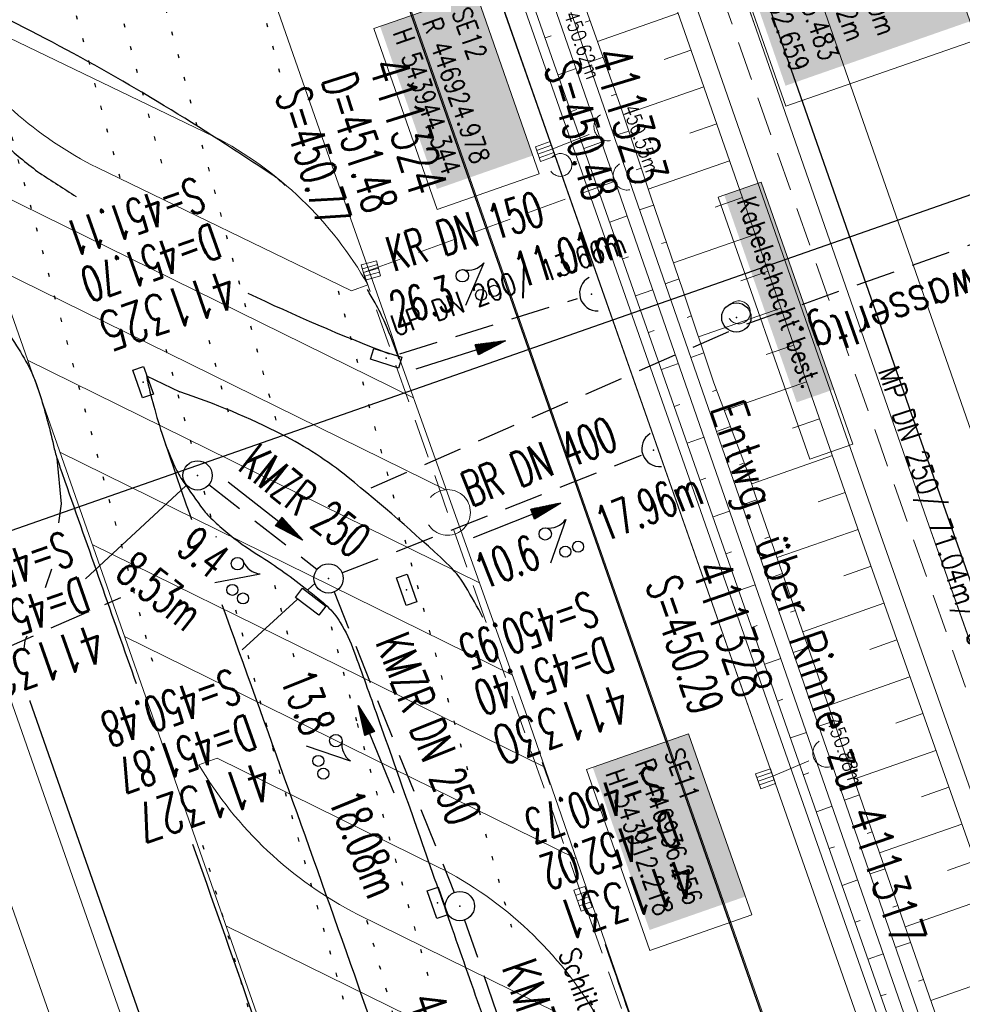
# Model space of a CAD drawing. Extents: x 232973 to 447511, y -373687 to 444035.
# Tile 28 of 40: x 446898 to 446946, y 443901 to 443951. Entities that reach past the tile are written whole.
import ezdxf
from ezdxf.enums import TextEntityAlignment as Align

# ---------------------------------------------------------------- set-up
doc = ezdxf.new("R2010")
doc.units = 0
doc.header["$LTSCALE"] = 2
doc.header["$MEASUREMENT"] = 0
for name, pattern in [('AUSGEZOGEN', [0]), ('GESTRICH-X2', [1.5, 1, -0.5]), ('PUNKTX2_STR', [0.6, 0.1, -0.5])]:
    doc.linetypes.add(name, pattern=pattern)
doc.layers.get('0').update_dxf_attribs({"linetype": 'AUSGEZOGEN'})
for name, color, linetype in [('Bahnachse', 7, 'CONTINUOUS'), ('Beschriftung', 7, 'CONTINUOUS'), ('FBR', 8, 'CONTINUOUS'), ('Gleisachsen', 7, 'CONTINUOUS'), ('GLOBAL', 7, 'CONTINUOUS'), ('Hintergrund', 7, 'CONTINUOUS'), ('Hintergrundplan', 7, 'CONTINUOUS'), ('Ingenieurbauwerke', 15, 'CONTINUOUS'), ('KANAL', 7, 'GESTRICH-X2'), ('PFEIL', 7, 'CONTINUOUS'), ('Planeinteilung', 6, 'CONTINUOUS'), ('RAHMEN', 250, 'AUSGEZOGEN'), ('SCHACHTNR', 6, 'CONTINUOUS'), ('SCHMUTZWASSER', 30, 'GESTRICH-X2'), ('SCHRIFT', 7, 'AUSGEZOGEN'), ('SCHSYMBOL', 7, 'AUSGEZOGEN'), ('STRASSE', 8, 'CONTINUOUS'), ('TEXTO', 4, 'CONTINUOUS'), ('TEXTU', 4, 'CONTINUOUS')]:
    doc.layers.add(name, color=color, linetype=linetype)
doc.styles.add('14059', font='txt_____.ttf', dxfattribs={"width": 0.8, "height": 1})
doc.styles.add('900', font='txt_____.ttf', dxfattribs={"width": 0.8, "height": 1})
doc.styles.add('905', font='txt_____.ttf', dxfattribs={"width": 0.8, "height": 1})
doc.styles.add('ROMANS', font='romans.shx', dxfattribs={"width": 0.8})

# ---------------------------------------------------------------- blocks, each defined once
blk = doc.blocks.new('30')
at = {"color": 0}
for p, q in [((-0.75, -0.29), (-0.75, 0.293)), ((-0.75, 0.293), (0.753, 0.293)), ((0.753, 0.293), (0.753, -0.29)), ((0.753, -0.29), (-0.75, -0.29))]:
    blk.add_line(p, q, dxfattribs=at)
blk.add_point((0, 0), dxfattribs=at)
blk = doc.blocks.new('42')
at = {"color": 0}
blk.add_arc((-0.025, -0.311), 0.91, 12.5363, 167.4637, dxfattribs=at)
blk.add_point((0, 0), dxfattribs=at)
blk = doc.blocks.new('PROM')
blk.add_line((1.566, 1.817), (0.019, 0.015))
for centre, radius in [((0.317, 1.51), 0.317), ((0.943, 0.291), 0.283), ((1.645, 0.287), 0.283)]:
    blk.add_circle(centre, radius)
blk.add_arc((0.992, 2.682), 1.033, 239.1414, 303.3549)
blk = doc.blocks.new('PFEIL2')
at = {"color": 0}
for p, q in [((0.88, 0.002), (-2.401, -0.012)), ((0.881, -0.271), (0.879, 0.276)), ((0.879, 0.276), (2.429, 0.009)), ((0.911, 0.27), (0.879, 0.265)), ((0.965, 0.261), (0.879, 0.246)), ((1.019, 0.252), (0.879, 0.228)), ((1.073, 0.242), (0.879, 0.209)), ((1.127, 0.233), (0.879, 0.191)), ((1.181, 0.224), (0.879, 0.172)), ((1.235, 0.214), (0.879, 0.154)), ((1.289, 0.205), (0.879, 0.135)), ((1.343, 0.196), (0.879, 0.117)), ((1.397, 0.187), (0.879, 0.098)), ((1.451, 0.177), (0.879, 0.08)), ((1.505, 0.168), (0.879, 0.061)), ((1.559, 0.159), (0.88, 0.043)), ((1.613, 0.149), (0.88, 0.024)), ((1.668, 0.14), (0.88, 0.006)), ((1.722, 0.131), (0.88, -0.013)), ((1.776, 0.121), (0.88, -0.031)), ((1.83, 0.112), (0.88, -0.05)), ((1.884, 0.103), (0.88, -0.068)), ((1.938, 0.094), (0.88, -0.087)), ((1.992, 0.084), (0.88, -0.105)), ((2.046, 0.075), (0.88, -0.124)), ((2.1, 0.066), (0.88, -0.142)), ((2.154, 0.056), (0.88, -0.161)), ((2.208, 0.047), (0.88, -0.179)), ((2.262, 0.038), (0.881, -0.198)), ((2.316, 0.029), (0.881, -0.216)), ((2.37, 0.019), (0.881, -0.235)), ((2.424, 0.01), (0.881, -0.253)), ((2.429, 0.009), (0.881, -0.271))]:
    blk.add_line(p, q, dxfattribs=at)
blk = doc.blocks.new('GST')
at = {"color": 0}
blk.add_circle((0, 0), 0.75, dxfattribs=at)
blk.add_point((0, 0), dxfattribs=at)
blk = doc.blocks.new('10')
blk.add_blockref('GST', (0, 0))
blk = doc.blocks.new('17')
blk.add_lwpolyline([(-0.755, -1.218), (0.748, -1.218), (0.748, -1.801), (-0.755, -1.801)], close=True)
blk.add_blockref('GST', (0, 0))
blk = doc.blocks.new('1135420')
at = {"layer": 'RAHMEN'}
blk.add_line((25, 415), (25, 5), dxfattribs=at)
blk = doc.blocks.new('Schacht')
at = {"color": 18, "lineweight": 5, "true_color": 0x000000}
blk.add_circle((0, 0), 0.779, dxfattribs=at)
blk = doc.blocks.new('SK-quadrat Rand')
at = {"color": 18, "lineweight": 5, "true_color": 0x000000}
for p, q in [((-0.4, 0.8), (-0.4, 0)), ((-0.4, 0.8), (0.4, 0.8)), ((-0.2, 0.8), (-0.2, 0)), ((0, 0.8), (0, 0)), ((0.2, 0.8), (0.2, 0)), ((0.4, 0.8), (0.4, 0)), ((-0.4, 0), (0.4, 0))]:
    blk.add_line(p, q, dxfattribs=at)
blk = doc.blocks.new('SK-rechteck Mitt')
at = {"color": 18, "lineweight": 5, "true_color": 0x000000}
for p, q in [((-0.375, 0.2), (-0.375, -0.2)), ((-0.375, 0.2), (0.375, 0.2)), ((-0.1875, 0.2), (-0.1875, -0.2)), ((0, 0.2), (0, -0.2)), ((0.1875, 0.2), (0.1875, -0.2)), ((0.375, 0.2), (0.375, -0.2)), ((-0.375, -0.2), (0.375, -0.2))]:
    blk.add_line(p, q, dxfattribs=at)
blk = doc.blocks.new('Ein-_Auslauf')
at = {"color": 18, "lineweight": 5, "true_color": 0x000000}
blk.add_lwpolyline([(-0.700676, -0.583948, -0.816874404), (0.724419, -0.589597)], format="xyb", dxfattribs=at)

msp = doc.modelspace()

# ---------------------------------------------------------------- linework, layer by layer
at = {"layer": 'Bahnachse', "linetype": 'PUNKTX2_STR'}
for p, q in [((446902.403, 443953.09), (446905.063, 443943.165)), ((446907.371, 443934.549), (446908.447, 443930.532)), ((446910.734, 443921.999), (446911.765, 443918.15)), ((446915.451, 443904.836), (446923.554, 443875.95))]:
    msp.add_line(p, q, dxfattribs=at)
at = {"layer": 'Beschriftung', "color": 18, "lineweight": 5, "true_color": 0x000000}
for points in [[(446943.435, 443959.205), (446946.672, 443949.937), (446936.917, 443946.529), (446933.68, 443955.797)], [(446921.052, 443952.333), (446924.289, 443943.065), (446919.066, 443941.241), (446915.828, 443950.508)], [(446935.652, 443942.646), (446940.341, 443929.224), (446938.138, 443928.455), (446933.449, 443941.877)], [(446931.941, 443914.377), (446935.178, 443905.11), (446929.954, 443903.285), (446926.717, 443912.552)]]:
    msp.add_lwpolyline(points, close=True, dxfattribs=at)
at = {"layer": 'FBR', "flags": 128}
for points in [[(446931.943, 443963.429), (446935.147, 443954.264), (446939.223, 443942.585), (446943.33, 443930.794), (446947.457, 443919.088), (446951.592, 443907.277), (446954.489, 443899.038)], [(446904.187, 443932.717), (446905.892, 443931.897)]]:
    msp.add_lwpolyline(points, dxfattribs=at)
at = {"layer": 'FBR'}
for points in [[(446940.828, 443885.326), (446925.765, 443928.32), (446915.483, 443957.668)], [(446899.698, 443925.2), (446899.827, 443926.16), (446899.602, 443928.482)], [(446899.003, 443921.886), (446899.33, 443922.836)], [(446897.919, 443918.739), (446897.968, 443919.158), (446898.064, 443919.403)], [(446910.106, 443882.099), (446898.23, 443916.033), (446898.216, 443916.093)]]:
    msp.add_lwpolyline(points, dxfattribs=at)
for points in [[(446911.284, 443942.472, 0.010796), (446910.847, 443942.857, 0.029271), (446910.726, 443942.947, 0.001472), (446908.222, 443944.589, 0.028767), (446896.797, 443951.128, 0.133381)], [(446892.815, 443949.734, 0.001027), (446893.757, 443948.278, 0.006258), (446893.943, 443947.999, 0.012458), (446894.643, 443947.03, 0.014021), (446895.31, 443946.204, 0.018363), (446895.939, 443945.52, 0.012859), (446896.897, 443944.601, 0.011664), (446897.716, 443943.889, 0.011059), (446898.613, 443943.178, 0.018655), (446898.699, 443943.117, 0.000445), (446900.577, 443941.907, 0.027772)], [(446886.761, 443947.616, -0.00727), (446887.303, 443946.701, -0.009651), (446888.18, 443945.1, 0.015724), (446888.73, 443944.123, 0.031866), (446889.444, 443943.098, 0.02056), (446890.709, 443941.635, 0.007148), (446891.611, 443940.702, 0.010934), (446892.223, 443940.113, 0.020227), (446893.008, 443939.446, -0.018977), (446893.847, 443938.738, -0.017488), (446894.727, 443937.877, -0.014667), (446895.709, 443936.785, -0.017448), (446896.455, 443935.839, -0.013756), (446897.325, 443934.583, -0.017608), (446898.099, 443933.3, -0.035159), (446898.417, 443932.62, -0.015015), (446898.697, 443931.822, -0.009743), (446899.066, 443930.573, -0.013189), (446899.415, 443929.157, 0.02745), (446899.602, 443928.482, 0.003274), (446899.997, 443927.335, 0.000024), (446903.648, 443916.955, 0.000142)], [(446909.369, 443936.961, 0.020469), (446916.603, 443933.856)], [(446917.117, 443933.584, 0.016319), (446916.401, 443935.413, 0.027394), (446915.88, 443936.461, 0.001357), (446915.489, 443937.146, 0.021818)], [(446904.187, 443932.717, 0.002502), (446904.221, 443932.481, 0.018117), (446904.227, 443932.449, 0.013937), (446904.597, 443930.992, 0.012403), (446905.098, 443929.378, 0.00285), (446906.481, 443925.362, -0.002156)], [(446921.404, 443920.348, 0.011653), (446920.513, 443921.932, 0.071691), (446919.532, 443923.147, 0.016707), (446914.498, 443927.52, 0.052871), (446911.116, 443929.717, 0.037612), (446905.892, 443931.897)], [(446905.098, 443929.378, 0.025468), (446905.633, 443928.057, 0.041972), (446906.063, 443927.305, 0.006944), (446907.076, 443925.878, 0.034156), (446907.305, 443925.606, 0.011276), (446907.657, 443925.257, 0.011021), (446908.033, 443924.917, 0.038488), (446909.751, 443923.646, -0.02626), (446912.312, 443921.847, -0.007183), (446913.048, 443921.253, -0.013642), (446913.422, 443920.924, -0.071228), (446914.099, 443920.088, -0.046755), (446914.802, 443918.612, -0.002754), (446916.007, 443915.267, -0.000977), (446919.331, 443905.818, 0.000001), (446922.499, 443896.756, 0.000003), (446925.908, 443887.005, 0.000075), (446930.593, 443873.612, -0.000007), (446930.629, 443873.507, -0.041036)], [(446908.036, 443921.012, -0.002085), (446914.822, 443902.04, -0.000356), (446925.144, 443872.73, -0.005768)], [(446924.858, 443911.775, 0.000118), (446924.463, 443912.913, 0.025648)], [(446906.542, 443908.728, 0.00005), (446914.046, 443887.41, 0.000142), (446919.501, 443871.93, -0.002446)], [(446931.108, 443893.681, -0.000955), (446927.963, 443902.785, 0.000083), (446927.687, 443903.589, 0.025648)]]:
    msp.add_lwpolyline(points, format="xyb", dxfattribs=at)
at = {"layer": 'Gleisachsen', "color": 8, "linetype": 'PUNKTX2_STR'}
for p, q in [((446904.533, 443953.835), (446910.865, 443930.204)), ((446900.274, 443952.345), (446902.862, 443942.686)), ((446905.166, 443934.086), (446906.679, 443928.439)), ((446907.11, 443926.829), (446907.747, 443924.454)), ((446908.743, 443920.737), (446910.624, 443913.716)), ((446913.63, 443919.882), (446914.97, 443914.881))]:
    msp.add_line(p, q, dxfattribs=at)
at = {"layer": 'Gleisachsen', "color": 8, "linetype": 'PUNKTX2_STR', "flags": 128}
for points in [[(446914.963, 443914.906), (446918.627, 443901.847)], [(446910.631, 443913.691), (446922.236, 443872.318), (446922.948, 443869.781)]]:
    msp.add_lwpolyline(points, dxfattribs=at)
at = {"layer": 'GLOBAL', "color": 92, "lineweight": 5, "true_color": 0x00b400}
msp.add_polyline3d([(446936.256, 443912.218, 0), (446924.959, 443944.377, 0), (446920.919, 443955.859, 451.048), (446919.763, 443959.166, 451.021)], dxfattribs=at)
at = {"layer": 'Hintergrund', "color": 254, "lineweight": 15, "true_color": 0xcccccc}
for p, q in [((446931.398, 443951.296), (446927.271, 443949.853)), ((446926.89, 443950.924), (446926.644, 443950.836)), ((446924.594, 443950.035), (446924.902, 443950.143)), ((446892.451, 443949.607), (446931.626, 443837.873)), ((446927.56, 443949.039), (446926.809, 443948.772)), ((446932.058, 443949.409), (446930.686, 443948.929)), ((446925.255, 443948.147), (446926.174, 443948.469)), ((446886.25, 443947.437), (446926.607, 443832.244)), ((446932.716, 443947.52), (446928.6, 443946.085)), ((446928.23, 443947.155), (446927.975, 443947.064)), ((446925.917, 443946.26), (446926.221, 443946.366)), ((446933.375, 443945.631), (446931.994, 443945.15)), ((446928.874, 443945.262), (446928.115, 443945.009)), ((446926.578, 443944.372), (446927.485, 443944.69)), ((446934.033, 443943.743), (446929.865, 443942.29)), ((446894.785, 443942.95), (446917.857, 443931.592)), ((446929.507, 443943.364), (446929.261, 443943.283)), ((446927.239, 443942.485), (446927.54, 443942.59)), ((446930.143, 443941.468), (446929.429, 443941.222)), ((446934.691, 443941.854), (446933.298, 443941.369)), ((446927.901, 443940.597), (446928.796, 443940.911)), ((446935.35, 443939.966), (446931.164, 443938.507)), ((446930.795, 443939.577), (446930.558, 443939.496)), ((446928.562, 443938.71), (446928.858, 443938.814)), ((446896.438, 443938.235), (446919.545, 443926.86)), ((446936.008, 443938.077), (446934.609, 443937.59)), ((446914.669, 443937.08), (446915.52, 443937.387)), ((446931.447, 443937.687), (446930.74, 443937.443)), ((446929.223, 443936.822), (446930.107, 443937.132)), ((446936.666, 443936.189), (446932.449, 443934.719)), ((446932.088, 443935.792), (446931.857, 443935.715)), ((446929.885, 443934.935), (446930.177, 443935.037)), ((446932.725, 443933.896), (446932.049, 443933.669)), ((446937.325, 443934.3), (446935.912, 443933.808)), ((446898.091, 443933.52), (446921.233, 443922.127)), ((446930.546, 443933.047), (446931.418, 443933.353)), ((446937.983, 443932.412), (446933.777, 443930.945)), ((446933.376, 443932.005), (446933.155, 443931.922)), ((446931.207, 443931.16), (446931.496, 443931.261)), ((446938.641, 443930.523), (446937.256, 443930.04)), ((446934.084, 443930.135), (446933.369, 443929.864)), ((446931.868, 443929.272), (446932.729, 443929.574)), ((446899.744, 443928.805), (446922.921, 443917.395)), ((446934.792, 443928.265), (446934.536, 443928.168)), ((446939.3, 443928.635), (446935.169, 443927.194)), ((446932.53, 443927.385), (446932.815, 443927.484)), ((446939.958, 443926.746), (446938.576, 443926.264)), ((446935.44, 443926.373), (446934.673, 443926.107)), ((446933.191, 443925.497), (446934.04, 443925.795)), ((446940.616, 443924.857), (446936.468, 443923.411)), ((446936.096, 443924.484), (446935.84, 443924.395)), ((446901.398, 443924.09), (446924.574, 443912.681)), ((446933.852, 443923.61), (446934.133, 443923.708)), ((446941.279, 443922.97), (446939.895, 443922.483)), ((446936.751, 443922.594), (446935.984, 443922.328)), ((446934.514, 443921.722), (446935.351, 443922.016)), ((446937.407, 443920.705), (446937.151, 443920.616)), ((446941.943, 443921.084), (446937.783, 443919.618)), ((446935.175, 443919.835), (446935.452, 443919.932)), ((446903.051, 443919.375), (446926.198, 443907.98)), ((446942.608, 443919.198), (446941.218, 443918.708)), ((446938.062, 443918.815), (446937.295, 443918.549)), ((446935.836, 443917.947), (446936.662, 443918.236)), ((446943.273, 443917.311), (446939.094, 443915.839)), ((446938.718, 443916.925), (446938.462, 443916.837)), ((446936.498, 443916.06), (446936.771, 443916.155)), ((446943.937, 443915.425), (446942.542, 443914.933)), ((446939.373, 443915.036), (446938.606, 443914.77)), ((446937.159, 443914.172), (446937.973, 443914.457)), ((446940.029, 443913.146), (446939.773, 443913.058)), ((446944.602, 443913.539), (446940.406, 443912.06)), ((446937.82, 443912.285), (446938.09, 443912.379)), ((446945.267, 443911.652), (446943.865, 443911.158)), ((446940.684, 443911.257), (446939.917, 443910.991)), ((446938.482, 443910.397), (446939.284, 443910.678)), ((446945.931, 443909.766), (446941.717, 443908.281)), ((446941.34, 443909.367), (446941.084, 443909.279)), ((446939.143, 443908.51), (446939.408, 443908.603)), ((446946.596, 443907.88), (446945.188, 443907.384)), ((446941.995, 443907.478), (446941.228, 443907.212)), ((446939.804, 443906.622), (446940.595, 443906.899)), ((446942.651, 443905.588), (446942.395, 443905.5)), ((446947.26, 443905.993), (446943.028, 443904.502)), ((446908.246, 443904.557), (446931.303, 443893.206)), ((446940.465, 443904.735), (446940.727, 443904.826)), ((446943.306, 443903.699), (446942.539, 443903.433)), ((446941.127, 443902.847), (446941.906, 443903.12)), ((446948.583, 443902.218), (446944.336, 443900.732)), ((446943.962, 443901.809), (446943.706, 443901.721)), ((446941.788, 443900.96), (446942.046, 443901.05))]:
    msp.add_line(p, q, dxfattribs=at)
for points in [[(446930.981, 443963.092), (446935.389, 443950.486), (446944.145, 443925.367), (446950.833, 443906.385), (446961.358, 443876.315), (446970.072, 443851.509), (446976.947, 443831.697), (446984.754, 443809.453), (446986.245, 443805.194)], [(446928.621, 443962.266), (446933.029, 443949.661), (446941.786, 443924.54), (446948.475, 443905.556), (446958.999, 443875.488), (446967.712, 443850.685), (446974.586, 443830.874), (446982.395, 443808.625), (446983.885, 443804.368)], [(446927.677, 443961.935), (446932.085, 443949.331), (446940.842, 443924.21), (446947.531, 443905.225), (446958.055, 443875.157), (446966.767, 443850.356), (446973.642, 443830.544), (446981.452, 443808.294), (446982.941, 443804.038)], [(446920.745, 443959.509), (446969.389, 443820.669), (446967.702, 443817.237)], [(446915.554, 443957.692), (446966.79, 443811.454)], [(446913.907, 443942.836), (446916.699, 443934.895), (446917.051, 443933.852)], [(446917.051, 443933.852), (446923.678, 443915.274), (446933.749, 443886.128), (446939.041, 443870.892), (446945.241, 443853.246), (446946.74, 443848.912), (446951.195, 443836.24), (446957.979, 443816.799), (446958.411, 443815.567)]]:
    msp.add_lwpolyline(points, dxfattribs=at)
for points in [[(446924.053, 443960.667), (446925.474, 443956.139), (446926.759, 443951.291), (446928.435, 443946.58), (446930.016, 443941.836), (446931.646, 443937.11), (446933.238, 443932.369), (446935.009, 443927.692), (446935.337, 443926.67), (446944.818, 443899.341), (446957.928, 443861.55), (446959.567, 443856.826), (446961.21, 443852.104), (446962.857, 443847.383), (446964.506, 443842.663), (446965.485, 443839.871), (446966.322, 443838.001), (446968.06, 443833.311), (446974.767, 443814.597, -0.048938), (446974.626, 443810.161, 0.113003), (446975.444, 443802.08), (446975.7, 443801.39)], [(446972.118, 443800.097), (446971.608, 443801.57, -0.118953), (446970.735, 443811.394, 0.125853), (446969.93, 443820.636), (446921.217, 443959.674, 0.414457)], [(446919.801, 443959.179), (446967.939, 443821.782, -0.227664), (446967.365, 443816.618, 0.227694), (446966.79, 443811.454)], [(446915.517, 443937.387, 0.144445), (446907.629, 443944.99), (446895.674, 443950.735)], [(446894.005, 443950.151, 0.129721), (446901.65, 443943.389), (446914.669, 443937.08)], [(446925.057, 443836.67, 0.198918), (446923.526, 443838.381), (446921.366, 443839.42, -0.198913), (446919.836, 443841.132), (446882.99, 443946.296, -0.19891)], [(446906.859, 443912.803, 0.142623), (446914.998, 443905.135), (446926.308, 443899.566), (446927.257, 443899.903, 0.142623), (446919.121, 443907.563), (446907.803, 443913.134), (446906.858, 443912.804)]]:
    msp.add_lwpolyline(points, format="xyb", dxfattribs=at)
at = {"layer": 'Hintergrundplan', "color": 254, "lineweight": 15, "true_color": 0xcccccc}
for p, q in [((446930.981, 443963.092), (446935.389, 443950.486)), ((446909.462, 443955.56), (446913.907, 443942.836)), ((446931.398, 443951.296), (446927.271, 443949.853)), ((446926.89, 443950.924), (446926.644, 443950.836)), ((446935.389, 443950.486), (446944.145, 443925.367)), ((446924.594, 443950.035), (446924.902, 443950.143)), ((446892.451, 443949.607), (446931.626, 443837.873)), ((446927.56, 443949.039), (446926.809, 443948.772)), ((446932.058, 443949.409), (446930.686, 443948.929)), ((446925.255, 443948.147), (446926.174, 443948.469)), ((446886.25, 443947.437), (446926.607, 443832.244)), ((446932.716, 443947.52), (446928.6, 443946.085)), ((446928.23, 443947.155), (446927.975, 443947.064)), ((446925.917, 443946.26), (446926.221, 443946.366)), ((446933.375, 443945.631), (446931.994, 443945.15)), ((446928.874, 443945.262), (446928.115, 443945.009)), ((446926.578, 443944.372), (446927.485, 443944.69)), ((446934.033, 443943.743), (446929.865, 443942.29)), ((446894.785, 443942.95), (446917.857, 443931.592)), ((446929.507, 443943.364), (446929.261, 443943.283)), ((446927.239, 443942.485), (446927.54, 443942.59)), ((446930.143, 443941.468), (446929.429, 443941.222)), ((446934.691, 443941.854), (446933.298, 443941.369)), ((446927.901, 443940.597), (446928.796, 443940.911)), ((446935.35, 443939.966), (446931.164, 443938.507)), ((446930.795, 443939.577), (446930.558, 443939.496)), ((446928.562, 443938.71), (446928.858, 443938.814)), ((446896.438, 443938.235), (446919.545, 443926.86)), ((446936.008, 443938.077), (446934.609, 443937.59)), ((446914.669, 443937.08), (446915.52, 443937.387)), ((446931.447, 443937.687), (446930.74, 443937.443)), ((446929.223, 443936.822), (446930.107, 443937.132)), ((446936.666, 443936.189), (446932.449, 443934.719)), ((446932.088, 443935.792), (446931.857, 443935.715)), ((446929.885, 443934.935), (446930.177, 443935.037)), ((446932.725, 443933.896), (446932.049, 443933.669)), ((446937.325, 443934.3), (446935.912, 443933.808)), ((446898.091, 443933.52), (446921.233, 443922.127)), ((446930.546, 443933.047), (446931.418, 443933.353)), ((446937.983, 443932.412), (446933.777, 443930.945)), ((446933.376, 443932.005), (446933.155, 443931.922)), ((446931.207, 443931.16), (446931.496, 443931.261)), ((446938.641, 443930.523), (446937.256, 443930.04)), ((446934.084, 443930.135), (446933.369, 443929.864)), ((446931.868, 443929.272), (446932.729, 443929.574)), ((446899.744, 443928.805), (446922.921, 443917.395)), ((446934.792, 443928.265), (446934.536, 443928.168)), ((446939.3, 443928.635), (446935.169, 443927.194)), ((446932.53, 443927.385), (446932.815, 443927.484)), ((446939.958, 443926.746), (446938.576, 443926.264)), ((446935.44, 443926.373), (446934.673, 443926.107)), ((446933.191, 443925.497), (446934.04, 443925.795)), ((446944.145, 443925.367), (446950.833, 443906.385)), ((446940.616, 443924.857), (446936.468, 443923.411)), ((446936.096, 443924.484), (446935.84, 443924.395)), ((446901.398, 443924.09), (446924.574, 443912.681)), ((446933.852, 443923.61), (446934.133, 443923.708)), ((446941.279, 443922.97), (446939.895, 443922.483)), ((446936.751, 443922.594), (446935.984, 443922.328)), ((446934.514, 443921.722), (446935.351, 443922.016)), ((446937.407, 443920.705), (446937.151, 443920.616)), ((446941.943, 443921.084), (446937.783, 443919.618)), ((446935.175, 443919.835), (446935.452, 443919.932)), ((446903.051, 443919.375), (446926.198, 443907.98)), ((446942.608, 443919.198), (446941.218, 443918.708)), ((446938.062, 443918.815), (446937.295, 443918.549)), ((446935.836, 443917.947), (446936.662, 443918.236)), ((446943.273, 443917.311), (446939.094, 443915.839)), ((446938.718, 443916.925), (446938.462, 443916.837)), ((446936.498, 443916.06), (446936.771, 443916.155)), ((446943.937, 443915.425), (446942.542, 443914.933)), ((446939.373, 443915.036), (446938.606, 443914.77)), ((446937.159, 443914.172), (446937.973, 443914.457)), ((446940.029, 443913.146), (446939.773, 443913.058)), ((446944.602, 443913.539), (446940.406, 443912.06)), ((446937.82, 443912.285), (446938.09, 443912.379)), ((446945.267, 443911.652), (446943.865, 443911.158)), ((446940.684, 443911.257), (446939.917, 443910.991)), ((446938.482, 443910.397), (446939.284, 443910.678)), ((446945.931, 443909.766), (446941.717, 443908.281)), ((446941.34, 443909.367), (446941.084, 443909.279)), ((446939.143, 443908.51), (446939.408, 443908.603)), ((446946.596, 443907.88), (446945.188, 443907.384)), ((446941.995, 443907.478), (446941.228, 443907.212)), ((446939.804, 443906.622), (446940.595, 443906.899)), ((446942.651, 443905.588), (446942.395, 443905.5)), ((446947.26, 443905.993), (446943.028, 443904.502)), ((446908.246, 443904.557), (446931.303, 443893.206)), ((446940.465, 443904.735), (446940.727, 443904.826)), ((446943.306, 443903.699), (446942.539, 443903.433)), ((446941.127, 443902.847), (446941.906, 443903.12)), ((446948.583, 443902.218), (446944.336, 443900.732)), ((446943.962, 443901.809), (446943.706, 443901.721)), ((446941.788, 443900.96), (446942.046, 443901.05))]:
    msp.add_line(p, q, dxfattribs=at)
for points in [[(446934.402, 443964.289), (446938.811, 443951.683), (446947.566, 443926.566), (446954.254, 443907.586), (446964.779, 443877.515), (446973.494, 443852.704), (446980.369, 443832.892), (446988.175, 443810.653), (446997.053, 443785.283), (447004.526, 443763.549), (447021.071, 443716.597)], [(446928.621, 443962.266), (446933.029, 443949.661), (446941.786, 443924.54), (446948.475, 443905.556), (446958.999, 443875.488), (446967.712, 443850.685), (446974.586, 443830.874), (446982.395, 443808.625), (446983.885, 443804.368)], [(446927.677, 443961.935), (446932.085, 443949.331), (446940.842, 443924.21), (446947.531, 443905.225), (446958.055, 443875.157), (446966.767, 443850.356), (446973.642, 443830.544), (446981.452, 443808.294), (446982.941, 443804.038)], [(446920.745, 443959.509), (446969.389, 443820.669), (446967.702, 443817.237)], [(446915.554, 443957.692), (446966.79, 443811.454)], [(446913.907, 443942.836), (446916.699, 443934.895), (446917.051, 443933.852)], [(446917.051, 443933.852), (446923.678, 443915.274), (446933.749, 443886.128), (446939.041, 443870.892), (446945.241, 443853.246), (446946.74, 443848.912), (446951.195, 443836.24), (446957.979, 443816.799), (446958.411, 443815.567)]]:
    msp.add_lwpolyline(points, dxfattribs=at)
for points in [[(446924.053, 443960.667), (446925.474, 443956.139), (446926.759, 443951.291), (446928.435, 443946.58), (446930.016, 443941.836), (446931.646, 443937.11), (446933.238, 443932.369), (446935.009, 443927.692), (446935.337, 443926.67), (446944.818, 443899.341), (446957.928, 443861.55), (446959.567, 443856.826), (446961.21, 443852.104), (446962.857, 443847.383), (446964.506, 443842.663), (446965.485, 443839.871), (446966.322, 443838.001), (446968.06, 443833.311), (446974.767, 443814.597, -0.048938), (446974.626, 443810.161, 0.113003), (446975.444, 443802.08), (446975.7, 443801.39)], [(446922.831, 443960.239), (446944.052, 443899.07), (446957.162, 443861.279), (446958.801, 443856.556), (446960.444, 443851.835), (446962.091, 443847.114), (446963.74, 443842.394), (446965.393, 443837.676), (446967.05, 443832.958), (446971.617, 443819.956, -0.068029), (446972.741, 443814.463, -0.048999), (446972.612, 443810.418, 0.113451), (446973.531, 443801.401), (446973.796, 443800.685)], [(446972.118, 443800.097), (446971.608, 443801.57, -0.118953), (446970.735, 443811.394, 0.125853), (446969.93, 443820.636), (446921.217, 443959.674, 0.414457)], [(446973.14, 443800.442), (446972.871, 443801.167, -0.113568), (446971.918, 443810.508, 0.117419), (446970.956, 443819.724), (446966.39, 443832.726), (446964.733, 443837.444), (446963.079, 443842.163), (446961.43, 443846.883), (446959.783, 443851.604), (446958.14, 443856.326), (446956.501, 443861.05), (446943.391, 443898.841), (446922.17, 443960.008)], [(446919.801, 443959.179), (446967.939, 443821.782, -0.227664), (446967.365, 443816.618, 0.227694), (446966.79, 443811.454)], [(446915.517, 443937.387, 0.144445), (446907.629, 443944.99), (446895.674, 443950.735)], [(446894.005, 443950.151, 0.129721), (446901.65, 443943.389), (446914.669, 443937.08)], [(446925.057, 443836.67, 0.198918), (446923.526, 443838.381), (446921.366, 443839.42, -0.198913), (446919.836, 443841.132), (446882.99, 443946.296, -0.19891)], [(446906.859, 443912.803, 0.142623), (446914.998, 443905.135), (446926.308, 443899.566), (446927.257, 443899.903, 0.142623), (446919.121, 443907.563), (446907.803, 443913.134), (446906.858, 443912.804)]]:
    msp.add_lwpolyline(points, format="xyb", dxfattribs=at)
at = {"layer": 'Ingenieurbauwerke', "color": 8, "linetype": 'PUNKTX2_STR'}
for p, q in [((446909.076, 443955.425), (446911.11, 443947.837)), ((446895.73, 443950.755), (446904.689, 443917.318)), ((446913.993, 443937.074), (446919.607, 443916.123))]:
    msp.add_line(p, q, dxfattribs=at)
at = {"layer": 'Ingenieurbauwerke', "color": 8, "linetype": 'PUNKTX2_STR', "flags": 128}
for points in [[(446919.585, 443916.202), (446922.874, 443904.477)], [(446907.053, 443908.674), (446917.442, 443871.638), (446921.498, 443857.179)]]:
    msp.add_lwpolyline(points, dxfattribs=at)
at = {"layer": 'KANAL', "color": 92, "lineweight": 5, "true_color": 0x00b400}
for p, q in [((446924.989, 443944.347, 451.145), (446927.144, 443945.209, 450.623)), ((446915.288, 443938.016, 451.44), (446928.121, 443942.684, 450.546)), ((446936.256, 443912.218, 451.406), (446938.357, 443913.105, 450.884))]:
    msp.add_line(p, q, dxfattribs=at)
at = {"layer": 'KANAL'}
for p, q in [((446917.156, 443933.844), (446926.25, 443936.688)), ((446914.188, 443922.625), (446929.531, 443928.656)), ((446907.375, 443927.156), (446912.906, 443922.813)), ((446913.781, 443921.656), (446919.938, 443906.25)), ((446920.469, 443904.844), (446926.5, 443887.313))]:
    msp.add_line(p, q, dxfattribs=at)
at = {"layer": 'KANAL', "color": 92, "lineweight": 5, "true_color": 0x00b400}
for points in [[(446957.072, 443885.649, 452.86), (446933.483, 443952.659, 452.709), (446929.953, 443962.732, 452.663)], [(446955.111, 443824.35, 452.434), (446947.344, 443846.521, 452.202), (446940.415, 443866.306, 452.032), (446933.453, 443886.154, 451.877), (446926.527, 443905.937, 451.706), (446919.598, 443925.727, 451.543), (446915.288, 443938.016, 451.44)]]:
    msp.add_polyline3d(points, dxfattribs=at)
at = {"layer": 'SCHACHTNR'}
for p, q in [((446906.199, 443927.08), (446901.054, 443922.322)), ((446912.793, 443922.086), (446912.459, 443921.782)), ((446911.898, 443921.271), (446909.07, 443918.694))]:
    msp.add_line(p, q, dxfattribs=at)
at = {"layer": 'SCHMUTZWASSER', "flags": 128}
for points in [[(446915.675, 443926.978), (446934.612, 443935.272), (446949.296, 443940.487)], [(446893.807, 443917.401), (446902.866, 443921.368)]]:
    msp.add_lwpolyline(points, dxfattribs=at)
at = {"layer": 'STRASSE', "flags": 128}
msp.add_lwpolyline([(447047.811, 443880.499, -0.029316), (447047.6, 443881.712, -0.048309), (447047.588, 443882.46, -0.003989), (447047.7, 443883.729, -0.018558), (447047.736, 443884, -0.014366), (447047.867, 443884.652, 0.011385), (447048.038, 443885.474, 0.018058), (447048.229, 443886.775, 0.033238), (447048.26, 443887.489, 0.038321), (447048.197, 443888.117, 0.031729), (447048.016, 443888.858, 0.007148), (447047.154, 443891.481, 0.000765), (447038.709, 443915.867, 0.000011), (447031.122, 443937.667, 0.000037), (447028.833, 443944.241, 0.000505), (447025.263, 443954.458, 0.001272)], format="xyb", dxfattribs=at)

# ---------------------------------------------------------------- block references
at = {"layer": 'KANAL'}
for name, p, rotation in [('Ein-_Auslauf', (446927.144, 443945.209, 450.623), 111.8014068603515), ('SK-quadrat Rand', (446924.978, 443944.344, 451.143), 109.2490081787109), ('Ein-_Auslauf', (446928.121, 443942.684, 450.546), 111.8014068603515), ('SK-quadrat Rand', (446915.288, 443938.016, 451.44), 285.7599014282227), ('Ein-_Auslauf', (446938.357, 443913.105, 450.884), 112.8885314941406), ('SK-quadrat Rand', (446936.256, 443912.218, 451.406), 109.3053680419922)]:
    msp.add_blockref(name, p, dxfattribs=dict(at, rotation=rotation))
at = {"layer": 'KANAL', "xscale": 0.75, "yscale": 0.75, "zscale": 0.75}
for p in [(446925.376, 443943.525, 451.268), (446934.512, 443935.976, 452.69)]:
    msp.add_blockref('Schacht', p, dxfattribs=at)
at = {"layer": 'KANAL', "xscale": 1.5, "yscale": 1.5, "zscale": 1.5}
for name, p, rotation in [('Schacht', (446919.598, 443925.727, 451.543), 109.2965515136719), ('SK-rechteck Mitt', (446926.527, 443905.937, 451.706), 109.3053680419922)]:
    msp.add_blockref(name, p, dxfattribs=dict(at, rotation=rotation))
at = {"layer": 'PFEIL'}
for p, rotation in [((446920.252, 443933.788), 17.32420000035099), ((446910.261, 443925.795), 321.8092000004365), ((446923.136, 443925.307), 21.45309999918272), ((446915.934, 443913.584), 111.8307999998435)]:
    msp.add_blockref('PFEIL2', p, dxfattribs=dict(at, rotation=rotation))
at = {"layer": 'Planeinteilung', "linetype": 'Continuous', "rotation": 289.2892292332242}
msp.add_blockref('1135420', (446739.879, 443896.209), dxfattribs=at)
at = {"layer": 'SCHSYMBOL'}
for name, p, rotation in [('42', (446926.96, 443936.9), 105.2039202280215), ('10', (446934.382, 443935.712), 289.2891999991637), ('30', (446916.448, 443933.621), 342.4981317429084), ('30', (446904.004, 443932.394), 289.2891999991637), ('42', (446930.147, 443928.91), 109.2892000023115), ('10', (446906.797, 443927.621), 289.2891999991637), ('17', (446913.5, 443922.348), 322.6204986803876), ('30', (446917.5, 443921.758), 289.2891999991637), ('30', (446919.077, 443905.727), 289.2891999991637), ('10', (446920.224, 443905.563), 289.2891999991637)]:
    msp.add_blockref(name, p, dxfattribs=dict(at, rotation=rotation))
at = {"layer": 'TEXTU'}
for p, rotation in [((446920.499, 443936.312), 17.32420000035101), ((446924.854, 443923.102), 21.45309999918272), ((446907.653, 443922.112), 321.8092000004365), ((446912.353, 443913.767), 291.8307999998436)]:
    msp.add_blockref('PROM', p, dxfattribs=dict(at, rotation=rotation))

# ---------------------------------------------------------------- texts
at = {"layer": 'Beschriftung', "color": 18, "true_color": 0x000000, "char_height": 1, "attachment_point": 1, "rotation": 289.2551, "line_spacing_factor": 0.959981, "style": '14059', "bg_fill": 1, "box_fill_scale": 1.5, "bg_fill_color": 256, "bg_fill_true_color": 11599800, "bg_fill_transparency": 0}
for s, insert in [('S 41^JDN 1000^JDOK 452.70m^JTWL 450.92m^JR 446933.483^JH 543952.659', (446943.128, 443958.568)), ('SE12^JR 446924.978^JH 543944.344', (446920.745, 443951.696)), ('Kabelschacht best.', (446935.345, 443942.009)), ('SE11^JR 446936.256^JH 543912.218', (446931.634, 443913.74))]:
    msp.add_mtext(s, dxfattribs=dict(at, insert=insert))
at = {"layer": 'Beschriftung', "color": 92, "true_color": 0x00b400, "char_height": 1.1, "attachment_point": 1, "line_spacing_factor": 0.959981, "style": '905'}
for s, insert, rotation in [('UP DN 200/ 13.66m', (446916.561, 443935.754), 19.9888), ('MP DN 250/ 71.04m/ 0.21%', (446942.675, 443933.328), 288.3251), ('Schlitzrinne Profil P 30', (446926.302, 443903.523), 289.2951)]:
    msp.add_mtext(s, dxfattribs=dict(at, insert=insert, rotation=rotation))
at = {"layer": 'KANAL', "color": 18, "true_color": 0x000000, "char_height": 0.75, "attachment_point": 1, "rotation": 289.3525, "line_spacing_factor": 0.959981, "style": '900'}
for s, insert in [('450.62m', (446926.247, 443951.48)), ('450.55m', (446929.273, 443946.697)), ('450.88m', (446939.708, 443915.302))]:
    msp.add_mtext(s, dxfattribs=dict(at, insert=insert))
at = {"layer": 'SCHACHTNR', "style": 'ROMANS'}
for s, height, rotation, width, p in [('411323', 2, 286.9207, 0.7, (446926.936, 443949.215)), ('411324', 2, 287.8371, 0.7, (446915.524, 443948.655)), ('S=450.48', 1.8, 286.9207, 0.6, (446924.529, 443948.501)), ('D=451.48', 1.8, 287.8371, 0.6, (446913.128, 443947.872)), ('S=450.77', 1.8, 287.8371, 0.6, (446910.764, 443947.118)), ('S=451.11', 1.8, 199.2892, 0.6, (446906.714, 443942.931)), ('D=451.70', 1.8, 199.2892, 0.6, (446907.526, 443940.556)), ('411325', 2, 199.2892, 0.7, (446908.37, 443938.212)), ('S=450.56', 1.8, 199.2892, 0.6, (446899.964, 443924.793)), ('411328', 2, 288.9977, 0.7, (446932.073, 443922.891)), ('D=451.89', 1.8, 199.2892, 0.6, (446900.808, 443922.449)), ('S=450.29', 1.8, 288.9977, 0.6, (446929.725, 443922.059)), ('S=450.95', 1.8, 199.2892, 0.6, (446926.853, 443921.729)), ('411326', 2, 199.2892, 0.7, (446901.62, 443920.074)), ('D=451.40', 1.8, 199.2892, 0.6, (446927.665, 443919.385)), ('S=450.48', 1.8, 199.2892, 0.6, (446908.525, 443917.747)), ('411330', 2, 199.2892, 0.7, (446928.509, 443917.01)), ('D=451.87', 1.8, 199.2892, 0.6, (446909.337, 443915.404)), ('411327', 2, 199.2892, 0.7, (446910.181, 443913.029)), ('S=450.73', 1.8, 199.2892, 0.6, (446930.22, 443912.793)), ('D=452.02', 1.8, 199.2892, 0.6, (446931.032, 443910.449)), ('411331', 2, 199.2892, 0.7, (446931.876, 443908.074))]:
    msp.add_text(s, height=height, rotation=rotation, dxfattribs=dict(at, width=width)).set_placement(p)
at = {"layer": 'SCHMUTZWASSER', "style": 'ROMANS', "width": 0.8}
msp.add_text('Abwasserltg.', height=1.8, rotation=199.5543, dxfattribs=at).set_placement((446948.552, 443939.08))
at = {"layer": 'SCHRIFT', "style": 'ROMANS', "width": 0.8}
msp.add_text('Entwg. über Rinne zu 411317', height=1.8, rotation=288.7844, dxfattribs=at).set_placement((446933.016, 443931.085))
at = {"layer": 'TEXTO', "style": 'ROMANS'}
for s, rotation, width, p in [('KR DN 150', 17.3242, 0.6, (446920.749, 443939.27)), ('BR DN 400', 21.4531, 0.6, (446924.61, 443927.499)), ('KMZR 250', 321.8092, 0.6, (446911.735, 443925.627)), ('KMZR DN 250', 291.8308, 0.6, (446917.781, 443914.313)), ('KMZR DN 250', 288.9912, 0.75, (446924.438, 443896.406))]:
    msp.add_text(s, height=1.8, rotation=rotation, dxfattribs=dict(at, width=width)).set_placement(p, align=Align.CENTER)
at = {"layer": 'TEXTU', "style": 'ROMANS'}
for s, rotation, width, p in [('11.01m', 17.3242, 0.6, (446923.365, 443937.208)), ('26.3', 17.3242, 0.6, (446916.99, 443935.208)), ('17.96m', 21.4531, 0.6, (446927.639, 443924.2)), ('9.4', 321.8092, 0.6, (446905.631, 443923.695)), ('10.6', 21.4531, 0.6, (446921.452, 443921.762)), ('8.53m', 321.8092, 0.6, (446902.517, 443922.426)), ('13.8', 291.8308, 0.6, (446911.006, 443917.175)), ('18.08m', 291.8308, 0.6, (446913.475, 443910.988)), ('4.5', 288.9912, 0.75, (446917.594, 443900.804))]:
    msp.add_text(s, height=1.8, rotation=rotation, dxfattribs=dict(at, width=width)).set_placement(p)

doc.saveas('drawing.dxf')
